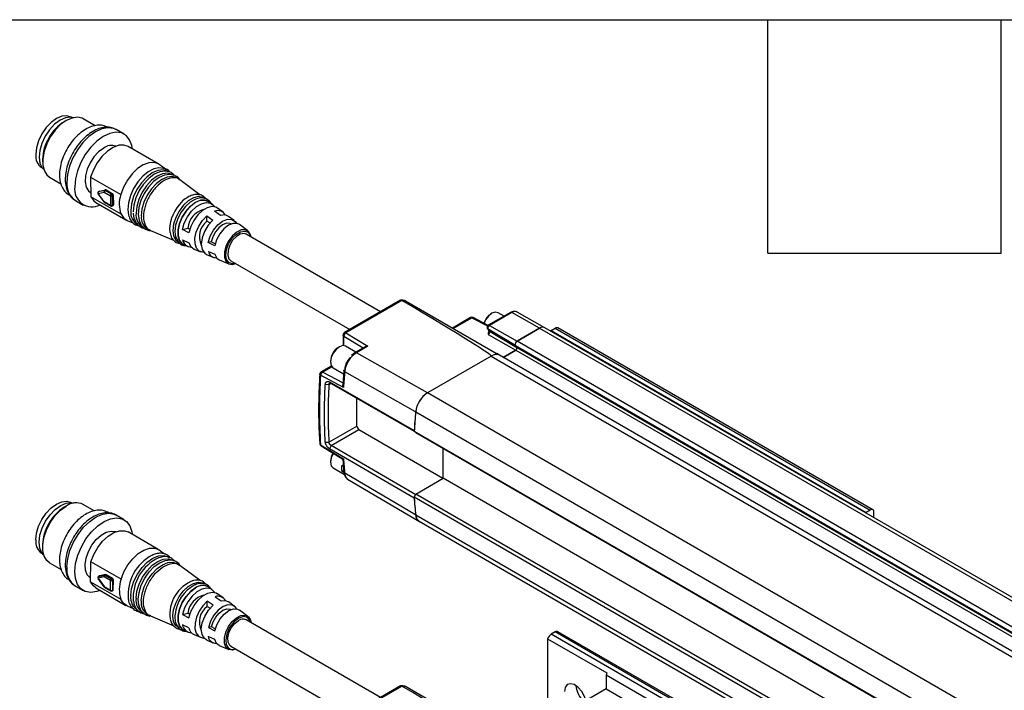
# Model space of a CAD drawing. Header units: millimetres. Extents: x 16 to 683, y 16 to 524.
# Tile 9 of 16: x 279 to 359, y 469 to 524. Entities that reach past the tile are written whole.
import ezdxf

# ---------------------------------------------------------------- set-up
doc = ezdxf.new("R2010")
doc.units = ezdxf.units.MM
doc.header["$LTSCALE"] = 2.5
doc.layers.add('TEXT', color=140, linetype='Continuous', lineweight=25)

msp = doc.modelspace()

# ---------------------------------------------------------------- linework, layer by layer
for p, q in [((282.428, 515.645), (282.265, 515.551)), ((282.85, 515.912), (282.816, 515.932)), ((284.778, 515.219), (283.804, 515.782)), ((287.15, 514.532), (286.507, 514.903)), ((289.936, 512.11), (287.473, 513.532)), ((280.484, 512.466), (280.484, 512.277)), ((280.43, 511.799), (280.464, 511.779)), ((290.611, 511.613), (290.023, 512.053)), ((281.054, 511.018), (281.984, 510.481)), ((284.415, 511.018), (286.878, 509.596)), ((284.415, 511.018), (284.436, 509.424)), ((291.692, 510.804), (291.543, 510.915)), ((293.336, 509.574), (291.692, 510.804)), ((284.4, 509.769), (284.431, 509.751)), ((285.023, 509.687), (285.516, 509.786)), ((285.126, 509.88), (285.046, 509.832)), ((285.046, 509.832), (285.058, 509.837)), ((285.55, 509.936), (285.058, 509.837)), ((285.058, 509.837), (285.138, 509.885)), ((285.126, 509.88), (285.138, 509.885)), ((285.138, 509.885), (285.63, 509.984)), ((285.516, 509.786), (286.026, 509.491)), ((285.63, 509.984), (285.55, 509.936)), ((285.595, 509.926), (285.675, 509.974)), ((286.105, 509.631), (285.595, 509.926)), ((285.675, 509.974), (286.186, 509.679)), ((283.166, 509.116), (283.809, 508.745)), ((286.899, 508.002), (284.436, 509.424)), ((284.837, 508.966), (287.3, 507.544)), ((285.013, 509.667), (285.515, 508.993)), ((285.526, 509.014), (285.023, 509.687)), ((286.036, 508.719), (285.526, 509.014)), ((285.549, 508.963), (286.06, 508.668)), ((286.026, 509.491), (286.036, 508.719)), ((286.186, 509.679), (286.105, 509.631)), ((286.187, 509.493), (286.267, 509.541)), ((286.197, 508.72), (286.187, 509.493)), ((286.267, 509.541), (286.277, 508.768)), ((294.34, 508.821), (294.073, 509.022)), ((286.175, 508.669), (286.255, 508.717)), ((286.277, 508.768), (286.197, 508.72)), ((295.023, 507.903), (294.54, 508.237)), ((295.231, 508.155), (294.784, 508.489)), ((287.393, 507.497), (287.872, 507.292)), ((293.897, 507.855), (294.38, 507.521)), ((293.903, 507.433), (293.897, 507.855)), ((294.153, 507.289), (293.903, 507.433)), ((296.127, 507.484), (295.678, 507.82)), ((289.139, 506.75), (289.309, 506.677)), ((289.309, 506.677), (291.184, 505.873)), ((290.865, 506.768), (290.878, 506.568)), ((291.909, 506.746), (292.342, 506.87)), ((292.433, 506.482), (291.909, 506.746)), ((292.342, 506.87), (292.507, 506.774)), ((295.89, 507.203), (295.887, 507.205)), ((297.262, 506.635), (296.571, 507.152)), ((291.92, 505.909), (292.444, 505.673)), ((294.27, 505.756), (294.02, 505.685)), ((294.58, 505.577), (294.27, 505.756)), ((308.087, 500.031), (297.113, 506.366)), ((292.043, 505.506), (292.351, 505.374)), ((292.86, 505.156), (293.373, 504.936)), ((294.544, 505.421), (294.02, 505.685)), ((294.029, 504.959), (294.553, 504.723)), ((293.886, 504.717), (294.402, 504.496)), ((294.912, 504.277), (295.705, 503.938)), ((295.863, 504.201), (305.587, 498.588)), ((309.713, 500.97), (305.144, 498.332)), ((309.826, 500.958), (305.256, 498.322)), ((310.116, 500.919), (317.614, 496.59)), ((315.439, 499.561), (313.954, 498.703)), ((314.019, 498.666), (315.551, 499.55)), ((315.551, 499.55), (316.832, 498.873)), ((316.878, 498.92), (315.659, 499.565)), ((315.659, 499.565), (315.661, 499.563)), ((318.696, 499.976), (316.88, 498.927)), ((318.809, 499.965), (316.993, 498.917)), ((317.179, 499.908), (317.106, 499.866)), ((318.179, 499.677), (317.69, 499.959)), ((321.06, 498.688), (318.809, 499.965)), ((321.512, 498.735), (319.247, 500.01)), ((316.811, 498.665), (316.931, 498.484)), ((319.103, 497.283), (316.869, 498.604)), ((316.869, 498.604), (316.979, 498.44)), ((316.993, 498.917), (319.244, 497.64)), ((321.06, 498.688), (319.244, 497.64)), ((319.244, 497.64), (321.06, 498.688)), ((321.06, 498.688), (668.185, 298.297)), ((668.64, 298.342), (321.514, 498.733)), ((322.024, 498.503), (322.346, 498.688)), ((322.024, 498.503), (347.737, 483.659)), ((322.346, 498.688), (348.059, 483.844)), ((348.286, 483.867), (322.573, 498.711)), ((305.031, 498.135), (305.031, 497.285)), ((305.092, 498.046), (306.676, 497.083)), ((305.092, 497.268), (305.092, 498.046)), ((305.256, 498.322), (307.056, 497.227)), ((316.877, 498.182), (319.128, 496.905)), ((316.979, 498.44), (319.213, 497.119)), ((304.724, 497.171), (304.652, 497.13)), ((305.032, 497.27), (305.031, 497.285)), ((306.076, 496.737), (305.236, 497.222)), ((306.835, 497.175), (306.007, 496.697)), ((307.056, 497.227), (306.119, 496.686)), ((319.128, 496.905), (318.101, 496.312)), ((318.101, 496.312), (319.128, 496.905)), ((319.213, 497.119), (319.103, 497.283)), ((319.103, 497.283), (666.229, 296.892)), ((319.213, 497.119), (319.103, 497.283)), ((319.128, 496.905), (666.253, 296.514)), ((319.213, 497.119), (666.338, 296.728)), ((666.369, 297.249), (319.244, 497.64)), ((306.007, 496.697), (305.717, 496.467)), ((311.912, 493.407), (306.119, 496.686)), ((317.123, 496.415), (311.912, 493.407)), ((317.123, 496.415), (664.248, 296.024)), ((317.805, 496.483), (317.576, 496.615)), ((664.93, 296.092), (317.805, 496.483)), ((304.056, 495.597), (303.238, 495.124)), ((303.346, 495.116), (304.101, 495.552)), ((304.001, 496.002), (304.001, 495.919)), ((304.07, 495.603), (304.056, 495.597)), ((304.213, 495.451), (305.074, 494.954)), ((305.06, 493.851), (303.191, 494.849)), ((305.06, 494.201), (303.346, 495.116)), ((305.096, 495.236), (305.005, 494.082)), ((310.954, 491.867), (305.162, 495.143)), ((303.868, 494.079), (303.579, 494.107)), ((304.051, 494.185), (303.868, 494.079)), ((303.922, 494.308), (310.835, 490.347)), ((304.051, 494.185), (303.922, 494.308)), ((304.051, 494.185), (310.835, 490.298)), ((306.163, 490.709), (306.163, 492.975)), ((659.04, 293.018), (311.915, 493.409)), ((310.957, 491.869), (658.082, 291.478)), ((303.868, 489.384), (306.163, 490.709)), ((304.051, 489.119), (306.323, 490.431)), ((306.323, 490.431), (313.186, 486.441)), ((310.835, 490.347), (310.838, 490.344)), ((310.835, 490.291), (657.96, 289.9)), ((310.963, 490.169), (310.835, 490.291)), ((310.963, 490.169), (658.088, 289.778)), ((303.191, 489.168), (305.06, 488.02)), ((303.232, 489.081), (303.235, 489.08)), ((303.235, 489.08), (305.003, 487.993)), ((303.579, 489.394), (303.868, 489.384)), ((304.051, 489.119), (303.922, 488.849)), ((310.963, 485.103), (304.051, 489.119)), ((313.201, 486.45), (313.201, 488.877)), ((310.835, 484.832), (303.922, 488.849)), ((304.001, 487.837), (304.001, 487.753)), ((304.213, 487.285), (305.132, 486.755)), ((304.928, 487.514), (305.052, 487.442)), ((305.004, 487.995), (305.096, 486.935)), ((304.928, 487.003), (305.082, 487.093)), ((305.103, 486.902), (304.928, 487.003)), ((310.954, 483.449), (305.162, 486.846)), ((310.963, 485.158), (313.201, 486.45)), ((660.327, 286.059), (313.201, 486.45)), ((305.395, 486.368), (311.265, 482.927)), ((310.835, 484.888), (310.963, 485.158)), ((657.96, 284.497), (310.835, 484.888)), ((310.838, 484.838), (310.835, 484.832)), ((658.088, 284.767), (310.963, 485.158)), ((282.428, 484.171), (282.265, 484.077)), ((282.85, 484.438), (282.816, 484.458)), ((284.708, 483.786), (283.804, 484.308)), ((287.15, 483.058), (286.507, 483.429)), ((310.957, 483.451), (658.082, 283.06)), ((348.059, 483.844), (347.737, 483.659)), ((348.38, 483.224), (348.38, 483.659)), ((311.233, 482.949), (658.358, 282.558)), ((289.936, 480.636), (287.473, 482.058)), ((280.484, 480.992), (280.484, 480.803)), ((280.43, 480.325), (280.464, 480.305)), ((290.454, 480.256), (290.023, 480.579)), ((281.054, 479.544), (281.998, 478.999)), ((284.415, 477.998), (284.436, 479.616)), ((286.899, 478.194), (284.436, 479.616)), ((291.692, 479.33), (291.543, 479.441)), ((293.352, 478.089), (291.692, 479.33)), ((285.129, 478.468), (285.048, 478.423)), ((285.06, 478.427), (285.048, 478.423)), ((285.06, 478.427), (285.562, 478.532)), ((285.14, 478.472), (285.06, 478.427)), ((285.14, 478.472), (285.129, 478.468)), ((285.642, 478.577), (285.14, 478.472)), ((285.562, 478.532), (285.642, 478.577)), ((285.688, 478.567), (285.607, 478.522)), ((285.607, 478.522), (286.118, 478.228)), ((286.198, 478.272), (285.688, 478.567)), ((283.166, 477.642), (283.809, 477.271)), ((284.4, 478.295), (284.418, 478.284)), ((284.415, 477.998), (286.878, 476.576)), ((285.012, 478.257), (285.504, 477.578)), ((285.526, 478.384), (285.023, 478.279)), ((285.023, 478.279), (285.516, 477.599)), ((285.516, 477.599), (286.026, 477.305)), ((286.036, 478.089), (285.526, 478.384)), ((286.026, 477.305), (286.036, 478.089)), ((286.118, 478.228), (286.198, 478.272)), ((286.197, 478.088), (286.187, 477.303)), ((286.277, 478.133), (286.197, 478.088)), ((286.267, 477.348), (286.277, 478.133)), ((284.837, 477.492), (287.3, 476.07)), ((285.539, 477.546), (286.05, 477.251)), ((286.162, 477.25), (286.242, 477.295)), ((286.187, 477.303), (286.267, 477.348)), ((294.34, 477.347), (294.073, 477.548)), ((295.231, 476.681), (294.784, 477.015)), ((287.393, 476.023), (287.892, 475.81)), ((293.93, 475.986), (293.936, 476.414)), ((293.93, 475.986), (294.178, 475.843)), ((294.417, 476.08), (293.936, 476.414)), ((294.579, 476.774), (295.06, 476.439)), ((296.127, 476.01), (295.678, 476.346)), ((289.139, 475.276), (289.309, 475.203)), ((289.309, 475.203), (291.205, 474.39)), ((291.92, 475.325), (292.349, 475.432)), ((291.92, 475.325), (292.444, 475.06)), ((292.519, 475.335), (292.349, 475.432)), ((295.89, 475.73), (295.887, 475.731)), ((297.262, 475.161), (296.571, 475.678)), ((292.433, 474.239), (291.909, 474.476)), ((308.087, 468.557), (297.113, 474.892)), ((292.043, 474.032), (292.351, 473.9)), ((292.86, 473.682), (293.373, 473.462)), ((294.278, 474.319), (294.029, 474.257)), ((294.029, 474.257), (294.553, 473.992)), ((294.59, 474.139), (294.278, 474.319)), ((322.346, 473.895), (322.024, 473.71)), ((347.737, 458.866), (322.024, 473.71)), ((348.059, 459.051), (322.346, 473.895)), ((348.286, 459.074), (322.573, 473.918)), ((293.886, 473.243), (294.402, 473.022)), ((294.544, 473.284), (294.02, 473.521)), ((294.912, 472.804), (295.705, 472.464)), ((321.735, 473.333), (326.556, 470.55)), ((321.735, 473.333), (321.735, 467.132)), ((295.863, 472.727), (305.587, 467.114)), ((342.595, 461.092), (326.524, 470.37)), ((326.524, 470.37), (326.524, 469.256)), ((309.714, 469.496), (305.144, 466.858)), ((305.256, 466.848), (309.826, 469.484)), ((317.608, 465.119), (310.116, 469.445)), ((326.524, 469.256), (324.024, 467.813)), ((326.524, 469.256), (342.595, 459.979))]:
    msp.add_line(p, q)
at = {"flags": 128}
for points in [[(282.816, 515.932), (282.466, 516.04), (282.059, 516), (281.623, 515.814), (281.186, 515.495), (280.779, 515.066), (280.43, 514.554), (280.161, 513.996), (279.993, 513.429), (279.935, 512.891)], [(283.007, 515.878), (282.789, 515.918), (282.368, 515.868), (281.918, 515.669), (281.47, 515.334), (281.054, 514.886), (280.699, 514.356), (280.428, 513.78), (280.261, 513.198), (280.209, 512.648), (280.275, 512.168), (280.454, 511.792), (280.572, 511.661)], [(283.804, 515.782), (283.718, 515.825), (283.332, 515.91), (282.894, 515.849), (282.429, 515.646), (281.963, 515.312), (281.525, 514.867), (281.139, 514.336), (280.828, 513.752), (280.61, 513.146), (280.498, 512.556), (280.498, 512.015), (280.61, 511.554), (280.828, 511.2), (281.054, 511.018)], [(286.507, 514.903), (286.282, 515.002), (285.83, 515.058), (285.328, 514.962), (284.801, 514.717), (284.277, 514.337), (283.78, 513.839), (283.336, 513.251), (282.968, 512.599), (282.693, 511.919), (282.526, 511.243), (282.475, 510.605)], [(287.824, 513.33), (287.775, 513.611), (287.592, 514.079), (287.304, 514.425), (286.925, 514.631), (286.473, 514.687), (285.971, 514.591), (285.444, 514.346), (284.919, 513.965), (284.423, 513.468), (283.979, 512.879), (283.611, 512.228), (283.336, 511.548), (283.169, 510.872), (283.118, 510.234)], [(285.48, 513.402), (285.068, 513.099), (284.686, 512.687), (284.364, 512.198), (284.124, 511.667), (283.985, 511.134), (283.956, 510.639), (284.041, 510.218), (284.232, 509.902), (284.4, 509.769)], [(287.473, 513.532), (287.133, 513.646), (286.708, 513.624), (286.249, 513.453), (285.784, 513.145), (285.342, 512.717), (284.951, 512.198), (284.635, 511.619), (284.415, 511.018)], [(290.023, 512.053), (289.959, 512.096), (289.596, 512.224), (289.171, 512.202), (288.712, 512.032), (288.247, 511.723), (287.805, 511.296), (287.414, 510.776), (287.098, 510.198), (286.878, 509.596)], [(290.438, 511.713), (290.379, 511.736), (289.994, 511.786), (289.563, 511.691), (289.111, 511.455), (288.669, 511.094), (288.263, 510.631), (287.919, 510.094), (287.659, 509.517), (287.499, 508.937), (287.449, 508.389)], [(290.819, 511.457), (290.717, 511.523), (290.344, 511.628), (289.912, 511.576), (289.45, 511.372), (288.99, 511.028), (288.563, 510.569), (288.199, 510.025), (287.922, 509.435), (287.75, 508.837), (287.696, 508.273)], [(290.793, 511.445), (290.5, 511.513), (290.072, 511.461), (289.614, 511.259), (289.158, 510.918), (288.735, 510.463), (288.374, 509.925), (288.099, 509.339), (287.929, 508.747), (287.876, 508.187)], [(291.181, 511.186), (291.081, 511.25), (290.716, 511.353), (290.293, 511.303), (289.841, 511.102), (289.391, 510.766), (288.974, 510.317), (288.617, 509.785), (288.346, 509.207), (288.178, 508.622), (288.125, 508.07)], [(291.147, 511.177), (290.87, 511.239), (290.451, 511.189), (290.003, 510.991), (289.557, 510.658), (289.144, 510.212), (288.79, 509.685), (288.521, 509.112), (288.355, 508.533), (288.303, 507.985)], [(291.543, 510.915), (291.445, 510.978), (291.088, 511.078), (290.675, 511.029), (290.233, 510.833), (289.792, 510.504), (289.384, 510.065), (289.035, 509.545), (288.769, 508.979), (288.605, 508.407), (288.554, 507.867)], [(284.436, 509.424), (284.668, 509.091), (284.837, 508.966)], [(285.013, 509.667), (285.012, 509.667), (285.013, 509.671), (285.016, 509.678), (285.023, 509.687)], [(285.515, 508.993), (285.515, 508.994), (285.515, 508.998), (285.519, 509.005), (285.526, 509.014)], [(293.715, 509.291), (293.569, 509.375), (293.215, 509.433), (292.812, 509.337), (292.391, 509.094), (291.988, 508.725), (291.634, 508.258), (291.359, 507.732), (291.184, 507.19), (291.125, 506.675), (291.184, 506.229), (291.359, 505.888), (291.631, 505.681)], [(293.589, 509.305), (293.366, 509.323), (292.966, 509.228), (292.55, 508.988), (292.151, 508.622), (291.801, 508.16), (291.529, 507.639), (291.356, 507.103), (291.297, 506.593), (291.356, 506.151), (291.529, 505.814), (291.571, 505.767)], [(292.081, 505.49), (291.9, 505.588), (291.678, 505.858), (291.563, 506.245), (291.563, 506.718), (291.678, 507.239), (291.9, 507.765), (292.21, 508.253), (292.582, 508.665), (292.988, 508.967), (293.393, 509.133), (293.766, 509.152), (294.076, 509.021), (294.106, 508.997)], [(294.073, 509.022), (293.766, 509.151), (293.393, 509.132), (292.988, 508.966), (292.583, 508.664), (292.21, 508.253), (291.901, 507.765), (291.679, 507.239), (291.564, 506.719), (291.564, 506.246), (291.679, 505.859), (291.901, 505.589), (292.043, 505.506)], [(291.909, 506.746), (292.065, 507.272), (292.323, 507.787), (292.662, 508.248), (293.051, 508.615), (293.46, 508.858), (293.854, 508.957), (294.199, 508.903), (294.466, 508.7), (294.533, 508.604)], [(287.449, 508.389), (287.513, 507.909), (287.544, 507.808)], [(294.784, 508.489), (294.647, 508.568), (294.314, 508.62), (293.933, 508.525), (293.538, 508.29), (293.161, 507.935), (292.834, 507.489), (292.585, 506.991), (292.433, 506.482)], [(286.899, 508.002), (287.131, 507.67), (287.393, 507.497)], [(288.303, 507.985), (288.368, 507.508), (288.434, 507.329)], [(293.662, 504.882), (293.577, 504.886), (293.275, 504.989), (293.056, 505.23), (292.938, 505.587), (292.933, 506.029), (293.039, 506.519), (293.249, 507.015), (293.543, 507.473), (293.897, 507.855)], [(294.38, 507.521), (294.003, 507.101), (293.703, 506.596), (293.512, 506.059), (293.45, 505.549), (293.525, 505.12), (293.727, 504.817), (293.886, 504.717)], [(294.02, 505.685), (294.179, 506.198), (294.446, 506.693), (294.795, 507.117), (295.187, 507.425), (295.581, 507.585), (295.935, 507.578), (296.212, 507.407), (296.315, 507.258)], [(295.678, 507.82), (295.405, 507.935), (295.023, 507.903)], [(295.887, 507.205), (295.781, 507.25), (295.501, 507.255), (295.191, 507.129), (294.882, 506.886), (294.607, 506.552), (294.396, 506.161), (294.27, 505.756)], [(296.571, 507.152), (296.386, 507.243), (296.046, 507.249), (295.667, 507.095), (295.29, 506.799), (294.955, 506.391), (294.697, 505.915), (294.544, 505.421)], [(297.522, 506.13), (297.478, 506.323), (297.308, 506.596), (297.044, 506.731), (296.713, 506.712), (296.351, 506.543), (295.998, 506.24), (295.691, 505.838), (295.465, 505.379), (295.344, 504.913), (295.34, 504.492), (295.454, 504.159), (295.674, 503.953), (295.976, 503.894), (296.272, 503.965)], [(295.449, 504.666), (295.506, 505.11), (295.682, 505.576), (295.955, 506.006), (296.292, 506.35), (296.653, 506.564), (296.994, 506.624), (297.274, 506.523), (297.459, 506.272), (297.5, 506.143)], [(297.113, 506.366), (296.942, 506.422), (296.637, 506.376), (296.313, 506.183), (296.011, 505.868), (295.775, 505.475), (295.634, 505.055), (295.609, 504.667), (295.703, 504.362), (295.863, 504.201)], [(292.444, 505.673), (292.606, 505.35), (292.86, 505.156)], [(294.553, 504.723), (294.717, 504.417), (294.912, 504.277)], [(296.25, 503.978), (295.982, 503.943), (295.702, 504.044), (295.517, 504.295), (295.449, 504.666)], [(317.69, 499.959), (317.456, 500.004), (317.179, 499.908), (316.902, 499.685), (316.668, 499.368), (316.541, 499.098)], [(322.024, 498.503), (321.979, 498.473), (321.973, 498.469)], [(316.979, 498.44), (316.95, 498.461), (316.931, 498.484)], [(304.743, 497.182), (304.465, 496.966), (304.226, 496.654), (304.063, 496.294), (304.001, 495.941), (304.049, 495.647), (304.2, 495.459), (304.213, 495.451)], [(305.236, 497.222), (305.018, 497.269), (304.743, 497.182)], [(304.219, 488.476), (304.213, 488.466), (304.056, 488.105), (304.001, 487.753), (304.056, 487.466), (304.213, 487.285), (304.213, 487.285)], [(279.935, 481.417), (279.993, 481.955), (280.161, 482.522), (280.43, 483.08), (280.779, 483.592), (281.186, 484.021), (281.623, 484.34), (282.059, 484.526), (282.466, 484.566), (282.816, 484.458)], [(280.572, 480.187), (280.428, 480.355), (280.261, 480.745), (280.209, 481.234), (280.275, 481.79), (280.454, 482.374), (280.735, 482.946), (281.099, 483.469), (281.52, 483.905), (281.97, 484.225), (282.418, 484.408), (282.834, 484.44), (283.007, 484.404)], [(281.054, 479.544), (280.828, 479.726), (280.61, 480.08), (280.498, 480.541), (280.498, 481.082), (280.61, 481.673), (280.828, 482.278), (281.139, 482.862), (281.525, 483.393), (281.963, 483.838), (282.429, 484.172)], [(282.475, 479.213), (282.542, 479.858), (282.724, 480.537), (283.012, 481.215), (283.392, 481.86), (283.844, 482.438), (284.346, 482.921), (284.872, 483.284), (285.397, 483.509), (285.894, 483.586), (286.337, 483.509), (286.507, 483.429)], [(347.686, 483.625), (347.692, 483.629), (347.737, 483.659)], [(283.118, 478.842), (283.185, 479.487), (283.367, 480.166), (283.655, 480.844), (284.035, 481.489), (284.487, 482.067), (284.989, 482.55), (285.515, 482.913), (286.04, 483.138), (286.537, 483.215), (286.98, 483.138), (287.349, 482.912), (287.623, 482.549), (287.79, 482.066), (287.824, 481.856)], [(284.4, 478.295), (284.364, 478.317), (284.124, 478.571), (283.985, 478.943), (283.956, 479.406), (284.041, 479.925), (284.232, 480.461), (284.516, 480.976), (284.871, 481.431), (285.272, 481.791), (285.688, 482.031), (286.088, 482.133), (286.443, 482.089), (286.469, 482.079)], [(284.436, 479.616), (284.668, 480.217), (284.994, 480.79), (285.393, 481.3), (285.839, 481.715), (286.305, 482.008), (286.762, 482.161), (287.18, 482.165), (287.473, 482.058)], [(286.899, 478.194), (287.131, 478.795), (287.457, 479.368), (287.856, 479.878), (288.302, 480.293), (288.768, 480.586), (289.224, 480.739), (289.643, 480.743), (289.997, 480.597), (290.023, 480.579)], [(287.696, 476.86), (287.764, 477.43), (287.948, 478.03), (288.237, 478.617), (288.61, 479.153), (289.042, 479.6), (289.504, 479.929), (289.963, 480.116), (290.39, 480.15), (290.755, 480.027), (290.819, 479.983)], [(288.125, 476.656), (288.191, 477.214), (288.372, 477.8), (288.654, 478.375), (289.019, 478.899), (289.442, 479.337), (289.894, 479.659), (290.344, 479.842), (290.761, 479.875), (291.118, 479.755), (291.181, 479.712)], [(288.303, 476.572), (288.368, 477.124), (288.547, 477.705), (288.827, 478.275), (289.189, 478.794), (289.608, 479.228), (290.055, 479.547), (290.501, 479.729), (290.725, 479.765)], [(288.554, 476.452), (288.619, 476.998), (288.795, 477.571), (289.071, 478.133), (289.428, 478.646), (289.842, 479.074), (290.284, 479.389), (290.724, 479.568), (291.133, 479.6), (291.481, 479.483), (291.543, 479.441)], [(285.188, 477.289), (284.919, 477.191), (284.423, 477.115), (283.979, 477.192), (283.611, 477.417), (283.336, 477.781), (283.169, 478.264), (283.118, 478.842)], [(284.837, 477.492), (284.635, 477.651), (284.415, 477.998)], [(285.504, 477.578), (285.503, 477.578), (285.504, 477.583), (285.508, 477.59), (285.516, 477.599)], [(291.631, 474.207), (291.359, 474.414), (291.184, 474.755), (291.125, 475.201), (291.184, 475.716), (291.359, 476.258), (291.634, 476.784), (291.988, 477.251), (292.391, 477.62), (292.812, 477.863), (293.215, 477.959), (293.569, 477.901), (293.715, 477.817)], [(292.988, 477.493), (292.582, 477.191), (292.21, 476.779), (291.9, 476.291), (291.678, 475.765), (291.563, 475.244), (291.563, 474.771), (291.678, 474.384), (291.9, 474.114), (292.081, 474.016)], [(292.043, 474.032), (291.901, 474.115), (291.679, 474.385), (291.564, 474.772), (291.564, 475.245), (291.679, 475.765), (291.901, 476.291), (292.21, 476.779), (292.583, 477.19), (292.988, 477.492)], [(294.533, 477.13), (294.488, 477.197), (294.23, 477.414), (293.892, 477.484), (293.502, 477.402), (293.093, 477.173), (292.7, 476.817), (292.355, 476.364), (292.088, 475.853), (291.92, 475.325)], [(292.444, 475.06), (292.606, 475.57), (292.865, 476.065), (293.198, 476.502), (293.579, 476.846), (293.974, 477.067), (294.351, 477.148), (294.678, 477.08), (294.784, 477.015)], [(287.393, 476.023), (287.098, 476.229), (286.878, 476.576)], [(288.36, 476.064), (288.355, 476.085), (288.303, 476.572)], [(293.936, 476.414), (293.577, 476.042), (293.275, 475.59), (293.056, 475.096), (292.938, 474.604), (292.933, 474.155), (293.039, 473.788), (293.249, 473.534), (293.543, 473.416), (293.662, 473.408)], [(293.886, 473.243), (293.703, 473.365), (293.512, 473.68), (293.45, 474.119), (293.525, 474.634), (293.727, 475.17), (294.035, 475.67), (294.417, 476.08)], [(296.315, 475.784), (296.232, 475.91), (295.964, 476.096), (295.616, 476.117), (295.224, 475.973), (294.83, 475.677), (294.476, 475.262), (294.199, 474.771), (294.029, 474.257)], [(295.06, 476.439), (295.437, 476.455), (295.678, 476.346)], [(294.278, 474.319), (294.412, 474.725), (294.63, 475.112), (294.909, 475.439), (295.22, 475.672), (295.529, 475.786), (295.804, 475.769), (295.887, 475.731)], [(294.553, 473.992), (294.717, 474.486), (294.983, 474.958), (295.323, 475.358), (295.702, 475.642), (296.079, 475.781), (296.414, 475.76), (296.571, 475.678)], [(296.272, 472.491), (295.998, 472.421), (295.691, 472.47), (295.465, 472.668), (295.344, 472.993), (295.34, 473.41), (295.454, 473.874), (295.674, 474.335), (295.976, 474.742), (296.327, 475.052), (296.689, 475.232), (297.023, 475.26), (297.293, 475.135), (297.47, 474.87), (297.522, 474.656)], [(297.477, 474.682), (297.454, 474.81), (297.234, 475.076), (296.9, 475.15), (296.504, 475.019), (296.105, 474.704), (295.764, 474.253), (295.534, 473.735), (295.449, 473.228), (295.449, 473.228)], [(295.863, 472.727), (295.775, 472.795), (295.634, 473.052), (295.609, 473.412), (295.703, 473.825), (295.902, 474.236), (296.181, 474.59), (296.501, 474.838)], [(294.912, 472.804), (294.697, 472.966), (294.544, 473.284)], [(324.842, 468.285), (324.736, 468.636), (324.517, 469.039), (324.227, 469.374), (323.903, 469.596), (323.591, 469.673), (323.332, 469.597), (323.161, 469.377), (323.101, 469.042)]]:
    msp.add_lwpolyline(points, dxfattribs=at)
for centre, radius, start, end in [((284.303, 512.318), 3.822, 122.22433, 177.78104), ((286.125, 512.49), 1.116, 72.0315, 125.2975), ((281.066, 512.745), 1.14, 172.62455, 236.06327), ((284.085, 510.448), 1.618, 174.4431, 235.40401), ((284.526, 510.024), 1.424, 171.53615, 297.67321), ((285.104, 509.735), 0.114, 120.73823, 180), ((285.129, 509.742), 0.119, 126.75062, 207.53093), ((285.621, 509.841), 0.119, 126.75062, 207.53093), ((285.69, 509.78), 0.175, 123.09892, 177.89638), ((285.559, 509.871), 0.0659, 56.81196, 97.6699), ((285.639, 509.919), 0.0659, 56.81196, 97.6699), ((285.104, 509.735), 0.114, 180, 216.71919), ((285.606, 509.061), 0.114, 216.71919, 240.00269), ((285.582, 509.009), 0.0563, 175.19937, 234.64774), ((286.201, 509.485), 0.175, 123.09892, 177.89638), ((286.105, 509.645), 0.172, 242.71958, 298.27192), ((286.01, 509.482), 0.177, 3.49542, 57.50348), ((286.091, 509.53), 0.177, 3.49542, 57.50348), ((289.14, 508.828), 2.389, 161.26676, 200.23728), ((294.155, 506.641), 3.293, 134.62661, 177.79155), ((286.115, 508.872), 0.172, 242.71958, 298.27192), ((286.093, 508.714), 0.0563, 175.19937, 234.64774), ((286.117, 508.766), 0.114, 240.00269, 300.73823), ((286.142, 508.714), 0.0559, 306.51996, 6.5321), ((286.222, 508.761), 0.0559, 306.51996, 6.5321), ((288.844, 508.13), 1.156, 172.92259, 242.35672), ((294.092, 506.672), 1.761, 103.96378, 173.5534), ((294.809, 507.587), 0.704, 29.35146, 112.4444), ((289.248, 507.93), 1.132, 172.92259, 242.35672), ((289.653, 507.73), 1.107, 172.92259, 242.35672), ((294.887, 506.179), 1.594, 128.11393, 205.8744), ((292.645, 506.057), 0.74, 191.49724, 269.21474), ((294.657, 505.086), 0.641, 191.41293, 273.09383), ((309.902, 500.427), 0.536, 66.5421, 98.23503), ((315.552, 499.364), 0.227, 62.13942, 119.99731), ((315.486, 499.457), 0.113, 54.88667, 114.47433), ((315.617, 499.464), 0.109, 67.78908, 127.61016), ((317.886, 498.661), 1.435, 122.8999, 161.85246), ((318.743, 499.873), 0.113, 54.88667, 114.47433), ((319.067, 499.604), 0.445, 66.21109, 125.57229), ((321.327, 498.315), 0.459, 66.21109, 125.57229), ((321.326, 498.317), 0.457, 65.69288, 125.61758), ((322.479, 498.502), 0.229, 65.69288, 125.61758), ((305.258, 498.135), 0.227, 119.939, 180), ((305.405, 498.037), 0.314, 147.95872, 178.43414), ((305.417, 498.045), 0.32, 120.15438, 150.21974), ((316.771, 498.373), 0.218, 299.01799, 18.00011), ((305.372, 495.962), 1.371, 121.67343, 178.33195), ((319.39, 497.376), 0.301, 119.01814, 198.00012), ((319.39, 497.376), 0.301, 119.01799, 198.00011), ((319.041, 497.063), 0.181, 299.01799, 18.00011), ((319.041, 497.063), 0.181, 299.01799, 18.00011), ((317.521, 495.868), 0.677, 65.26199, 126.04847), ((317.521, 495.867), 0.678, 65.30813, 126.00233), ((345.925, 492.009), 42.828, 176.1973, 183.8027), ((303.351, 494.927), 0.227, 119.99139, 180), ((303.528, 494.829), 0.338, 149.15561, 176.66289), ((303.511, 494.852), 0.311, 122.02663, 151.10733), ((354.045, 490.63), 49.09, 174.72521, 176.23769), ((346.471, 491.732), 42.667, 176.84597, 183.15403), ((313.067, 491.625), 2.124, 122.8418, 173.39588), ((359.696, 487.304), 48.952, 174.64964, 176.50193), ((359.742, 487.298), 49.002, 174.65031, 176.43277), ((306.512, 490.725), 0.349, 182.61517, 237.26936), ((303.351, 489.275), 0.227, 180, 238.43265), ((303.292, 489.163), 0.101, 176.82514, 233.94901), ((305.388, 487.774), 1.388, 149.00055, 177.40513), ((305.846, 487.259), 0.953, 164.46972, 195.53018), ((341.882, 490.63), 36.915, 184.05554, 185.88458), ((347.795, 487.304), 37.039, 183.74083, 185.9716), ((347.747, 487.298), 36.994, 183.82256, 185.97243), ((284.303, 480.844), 3.822, 122.21856, 177.78144), ((283.229, 483.104), 1.334, 64.45706, 126.8534), ((311.577, 483.465), 0.62, 181.34683, 236.33492), ((348.184, 483.691), 0.199, 350.78596, 129.20329), ((281.066, 481.271), 1.14, 172.62455, 236.06327), ((291.189, 476.88), 3.723, 118.02079, 184.32131), ((284.128, 479.004), 1.667, 172.78212, 234.7559), ((291.478, 476.695), 3.589, 114.35605, 184.36098), ((285.104, 478.324), 0.114, 119.24517, 180), ((285.128, 478.332), 0.118, 125.76382, 206.78117), ((285.7, 478.374), 0.175, 122.10353, 176.90117), ((285.571, 478.467), 0.0656, 56.93782, 98.35091), ((285.652, 478.512), 0.0656, 56.93782, 98.35091), ((286.211, 478.08), 0.175, 122.10353, 176.90117), ((286.118, 478.246), 0.177, 242.50072, 296.5003), ((286.025, 478.082), 0.172, 1.72398, 57.28461), ((286.105, 478.127), 0.172, 1.72398, 57.28461), ((289.249, 477.354), 2.496, 160.34377, 198.17464), ((293.831, 475.33), 2.952, 109.91866, 187.28142), ((294.378, 475.011), 3.087, 117.92971, 174.11083), ((293.567, 476.774), 0.923, 54.26183, 128.83658), ((293.572, 476.708), 0.977, 59.19173, 126.72962), ((285.596, 477.644), 0.114, 215.92469, 240.16709), ((286.108, 477.462), 0.177, 242.50072, 296.5003), ((286.083, 477.298), 0.0568, 172.87167, 234.66636), ((286.107, 477.35), 0.114, 240.00269, 299.24517), ((286.13, 477.298), 0.0573, 304.19505, 5.39272), ((286.21, 477.343), 0.0573, 304.19505, 5.39272), ((288.871, 476.678), 1.189, 171.18057, 241.70255), ((294.08, 475.212), 1.745, 103.70153, 172.7411), ((294.814, 476.12), 0.696, 29.06462, 109.80792), ((289.275, 476.478), 1.163, 171.18057, 241.70255), ((289.678, 476.277), 1.138, 171.18057, 241.70255), ((294.909, 474.703), 1.614, 127.35316, 205.47556), ((292.65, 474.593), 0.751, 188.96556, 268.82568), ((296.851, 474.375), 0.58, 63.11162, 127.03944), ((293.17, 474.362), 0.747, 189.49439, 245.48281), ((322.406, 473.117), 0.705, 122.76829, 162.14054), ((322.479, 473.709), 0.229, 65.69288, 125.61758), ((294.66, 473.62), 0.648, 188.77283, 272.79196), ((327.095, 470.361), 0.571, 160.66478, 179.12399), ((309.902, 468.953), 0.536, 66.54211, 98.23503), ((326.009, 469.694), 1.982, 184.96952, 228.74245)]:
    msp.add_arc(centre, radius, start, end)
for centre in [(206.607, 559.101), (206.607, 527.627)]:
    msp.add_ellipse(centre, major_axis=(110.519, -62.683), ratio=0.007557, start_param=6.278744, end_param=6.652992)
for points, knots in [([(285.796, 515.086), (285.703, 515.135), (285.479, 515.251), (285.065, 515.283), (284.593, 515.209), (284.103, 515.006), (283.613, 514.682), (283.146, 514.247), (282.727, 513.727), (282.374, 513.145), (282.102, 512.527), (281.928, 511.91), (281.874, 511.472), (281.868, 511.141), (281.886, 510.806), (281.984, 510.371), (282.209, 509.957), (282.447, 509.685), (282.63, 509.6), (282.684, 509.574)], [0, 0, 0, 0, 0.0447649, 0.1073467, 0.1712758, 0.2384135, 0.3080941, 0.3785219, 0.4487542, 0.5188232, 0.5889764, 0.6594413, 0.7266934, 0.7405921, 0.7787749, 0.8508372, 0.9137701, 0.9742307, 1, 1, 1, 1]), ([(286.467, 514.909), (286.432, 514.933), (286.273, 515.042), (285.923, 515.106), (285.452, 515.096), (284.957, 514.952), (284.453, 514.685), (283.958, 514.299), (283.497, 513.814), (283.093, 513.253), (282.76, 512.64), (282.515, 512.001), (282.367, 511.387), (282.35, 511.008), (282.341, 510.832)], [0, 0, 0, 0, 0.023331, 0.10626, 0.189248, 0.275587, 0.365828, 0.458114, 0.55049, 0.642573, 0.734553, 0.826738, 0.919415, 1, 1, 1, 1]), ([(290.912, 511.418), (290.862, 511.481), (290.771, 511.598), (290.635, 511.65), (290.573, 511.674)], [0, 0, 0, 0, 0.539144, 1, 1, 1, 1]), ([(291.252, 511.17), (291.19, 511.246), (291.101, 511.354), (290.972, 511.396), (290.933, 511.409)], [0, 0, 0, 0, 0.699617, 1, 1, 1, 1]), ([(282.341, 510.832), (282.345, 510.726), (282.354, 510.42), (282.456, 509.976), (282.678, 509.548), (282.922, 509.26), (283.114, 509.163), (283.177, 509.132)], [0, 0, 0, 0, 0.144488, 0.417314, 0.657306, 0.887833, 1, 1, 1, 1]), ([(291.676, 510.783), (291.656, 510.809), (291.518, 510.981), (291.07, 511.002), (290.422, 510.793), (289.755, 510.252), (289.193, 509.495), (288.818, 508.63), (288.683, 507.782), (288.826, 507.116), (289.068, 506.739), (289.287, 506.705), (289.32, 506.701)], [0, 0, 0, 0, 0.020784, 0.140582, 0.26038, 0.380177, 0.499975, 0.619773, 0.739571, 0.859369, 0.979167, 1, 1, 1, 1]), ([(291.705, 510.796), (291.695, 510.815), (291.622, 510.96), (291.471, 511.088), (291.313, 511.137), (291.282, 511.147)], [0, 0, 0, 0, 0.111288, 0.825724, 1, 1, 1, 1]), ([(293.807, 509.256), (293.772, 509.305), (293.663, 509.455), (293.384, 509.589), (293.017, 509.63), (292.623, 509.542), (292.226, 509.323), (291.95, 509.122), (291.829, 508.979), (291.826, 508.975)], [0, 0, 0, 0, 0.086615, 0.266416, 0.440735, 0.617811, 0.803697, 0.994459, 1, 1, 1, 1]), ([(294.243, 508.894), (294.243, 508.895), (294.199, 509.008), (294.012, 509.158), (293.807, 509.3), (293.676, 509.306), (293.667, 509.306)], [0, 0, 0, 0, 0.001627, 0.469457, 0.966566, 1, 1, 1, 1]), ([(287.563, 507.802), (287.581, 507.737), (287.637, 507.54), (287.845, 507.29), (288.112, 507.089), (288.317, 507.058), (288.388, 507.047)], [0, 0, 0, 0, 0.1549045, 0.4758507, 0.8175576, 1, 1, 1, 1]), ([(287.888, 508.094), (287.896, 507.96), (287.907, 507.75), (287.99, 507.589), (288.019, 507.532)], [0, 0, 0, 0, 0.643193, 1, 1, 1, 1]), ([(288.019, 507.532), (288.05, 507.452), (288.127, 507.249), (288.371, 507.021), (288.617, 506.873), (288.78, 506.864), (288.81, 506.862)], [0, 0, 0, 0, 0.218855, 0.558414, 0.918368, 1, 1, 1, 1]), ([(288.455, 507.309), (288.499, 507.214), (288.601, 506.99), (288.891, 506.772), (289.154, 506.658), (289.308, 506.667), (289.33, 506.668)], [0, 0, 0, 0, 0.259582, 0.611112, 0.946277, 1, 1, 1, 1]), ([(290.88, 506.571), (290.908, 506.429), (290.962, 506.158), (291.18, 505.848), (291.43, 505.657), (291.621, 505.632), (291.687, 505.623)], [0, 0, 0, 0, 0.295237, 0.563503, 0.850305, 1, 1, 1, 1]), ([(291.621, 505.7), (291.644, 505.671), (291.743, 505.546), (291.95, 505.447), (292.135, 505.442), (292.197, 505.44)], [0, 0, 0, 0, 0.168002, 0.723233, 1, 1, 1, 1]), ([(309.826, 500.958), (309.816, 500.963), (309.795, 500.974), (309.751, 500.982), (309.722, 500.971), (309.703, 500.964)], [0, 0, 0, 0, 0.226318, 0.511006, 1, 1, 1, 1]), ([(310.105, 500.925), (310.044, 500.947), (309.927, 500.989), (309.799, 500.981), (309.737, 500.976)], [0, 0, 0, 0, 0.51561, 1, 1, 1, 1]), ([(319.245, 500.007), (319.241, 500.011), (319.185, 500.06), (319.031, 500.078), (318.849, 500.054), (318.741, 499.998), (318.696, 499.976)], [0, 0, 0, 0, 0.029679, 0.396596, 0.755034, 1, 1, 1, 1]), ([(316.903, 498.937), (316.902, 498.936), (316.883, 498.93), (316.851, 498.902), (316.814, 498.854), (316.794, 498.797), (316.79, 498.74), (316.799, 498.689), (316.814, 498.662), (316.821, 498.65)], [0, 0, 0, 0, 0.013612, 0.186961, 0.364948, 0.540858, 0.70821, 0.862141, 1, 1, 1, 1]), ([(316.869, 498.604), (316.857, 498.612), (316.837, 498.626), (316.824, 498.646), (316.819, 498.655)], [0, 0, 0, 0, 0.572672, 1, 1, 1, 1]), ([(316.993, 498.917), (316.968, 498.903), (316.944, 498.881), (316.901, 498.829), (316.883, 498.798), (316.859, 498.735), (316.852, 498.703), (316.851, 498.646), (316.857, 498.622), (316.869, 498.604)], [0, 0, 0, 0, 0.25, 0.25, 0.5, 0.5, 0.75, 0.75, 1, 1, 1, 1]), ([(316.904, 498.933), (316.913, 498.936), (316.937, 498.943), (316.971, 498.927), (316.993, 498.917)], [0, 0, 0, 0, 0.365468, 1, 1, 1, 1]), ([(305.092, 498.046), (305.074, 498.059), (305.039, 498.086), (305.034, 498.119), (305.031, 498.136)], [0, 0, 0, 0, 0.511114, 1, 1, 1, 1]), ([(305.145, 498.332), (305.161, 498.338), (305.193, 498.35), (305.235, 498.331), (305.256, 498.322)], [0, 0, 0, 0, 0.495988, 1, 1, 1, 1]), ([(316.894, 498.336), (316.887, 498.324), (316.858, 498.275), (316.871, 498.222), (316.877, 498.182), (316.877, 498.182)], [0, 0, 0, 0, 0.24299, 0.992522, 1, 1, 1, 1]), ([(316.927, 498.493), (316.927, 498.493), (316.925, 498.496), (316.929, 498.484), (316.928, 498.453), (316.917, 498.405), (316.904, 498.364), (316.891, 498.342), (316.889, 498.339)], [0, 0, 0, 0, 0.028594, 0.249405, 0.470286, 0.700755, 0.955302, 1, 1, 1, 1]), ([(307.056, 497.227), (307.011, 497.225), (306.932, 497.221), (306.865, 497.188), (306.836, 497.173)], [0, 0, 0, 0, 0.570465, 1, 1, 1, 1]), ([(305.617, 496.306), (305.603, 496.291), (305.574, 496.262), (305.533, 496.214), (305.493, 496.164), (305.454, 496.112), (305.418, 496.058), (305.383, 496.002), (305.35, 495.946), (305.319, 495.888), (305.282, 495.81), (305.241, 495.714), (305.203, 495.601), (305.177, 495.494), (305.161, 495.395), (305.158, 495.335), (305.156, 495.305)], [0, 0, 0, 0, 0.055603, 0.111254, 0.166933, 0.222618, 0.278287, 0.333919, 0.389492, 0.444985, 0.500377, 0.61011, 0.715067, 0.815104, 0.910122, 1, 1, 1, 1]), ([(306.119, 496.686), (306.1, 496.675), (306.062, 496.652), (306.005, 496.613), (305.949, 496.571), (305.893, 496.525), (305.839, 496.477), (305.786, 496.426), (305.735, 496.373), (305.686, 496.318), (305.64, 496.262), (305.595, 496.205), (305.553, 496.147), (305.514, 496.09), (305.458, 496.003), (305.389, 495.883), (305.316, 495.728), (305.256, 495.574), (305.211, 495.424), (305.178, 495.279), (305.168, 495.188), (305.162, 495.143)], [0, 0, 0, 0, 0.0407559, 0.0814754, 0.122058, 0.1624038, 0.2024147, 0.2419955, 0.281055, 0.3195072, 0.3572717, 0.3942747, 0.4304493, 0.4657359, 0.500082, 0.5871808, 0.673583, 0.7586246, 0.8417035, 0.9223019, 1, 1, 1, 1]), ([(306.119, 496.686), (306.098, 496.696), (306.056, 496.715), (306.023, 496.703), (306.007, 496.696)], [0, 0, 0, 0, 0.502776, 1, 1, 1, 1]), ([(305.098, 495.235), (305.1, 495.247), (305.105, 495.275), (305.138, 495.294), (305.156, 495.305)], [0, 0, 0, 0, 0.453327, 1, 1, 1, 1]), ([(303.124, 494.942), (303.103, 494.564), (303.041, 493.467), (303.017, 491.728), (303.062, 490.225), (303.114, 489.425), (303.125, 489.259)], [0, 0, 0, 0, 0.193465, 0.561065, 0.909371, 1, 1, 1, 1]), ([(303.238, 495.124), (303.253, 495.13), (303.284, 495.142), (303.325, 495.125), (303.346, 495.116)], [0, 0, 0, 0, 0.48758, 1, 1, 1, 1]), ([(305.162, 495.143), (305.145, 495.156), (305.109, 495.182), (305.091, 495.216), (305.097, 495.233), (305.098, 495.235)], [0, 0, 0, 0, 0.46067, 0.921339, 1, 1, 1, 1]), ([(303.579, 494.107), (303.58, 494.12), (303.582, 494.144), (303.589, 494.178), (303.598, 494.21), (303.615, 494.25), (303.643, 494.292), (303.688, 494.328), (303.74, 494.348), (303.799, 494.351), (303.86, 494.339), (303.901, 494.318), (303.922, 494.308)], [0, 0, 0, 0, 0.0622527, 0.123976, 0.1857586, 0.2481871, 0.3757974, 0.5026606, 0.6289345, 0.755809, 0.8779685, 1, 1, 1, 1]), ([(303.868, 494.079), (303.87, 494.089), (303.872, 494.106), (303.879, 494.129), (303.888, 494.147), (303.897, 494.162), (303.907, 494.173), (303.915, 494.182), (303.924, 494.188), (303.94, 494.198), (303.968, 494.207), (304.01, 494.205), (304.037, 494.192), (304.051, 494.185)], [0, 0, 0, 0, 0.091701, 0.175186, 0.250453, 0.317499, 0.376322, 0.42692, 0.46929, 0.503434, 0.678505, 0.843969, 1, 1, 1, 1]), ([(305.06, 493.851), (305.044, 493.89), (305.013, 493.96), (304.996, 494.043), (305.004, 494.078), (305.005, 494.082)], [0, 0, 0, 0, 0.510163, 0.945226, 1, 1, 1, 1]), ([(311.912, 493.407), (311.853, 493.373), (311.795, 493.333), (311.68, 493.243), (311.623, 493.192), (311.513, 493.08), (311.461, 493.02), (311.361, 492.893), (311.314, 492.824), (311.226, 492.684), (311.186, 492.612), (311.115, 492.464), (311.083, 492.387), (311.029, 492.237), (311.007, 492.162), (310.973, 492.013), (310.96, 491.939), (310.954, 491.867)], [0, 0, 0, 0, 0.125, 0.125, 0.25, 0.25, 0.375, 0.375, 0.5, 0.5, 0.625, 0.625, 0.75, 0.75, 0.875, 0.875, 1, 1, 1, 1]), ([(303.126, 489.26), (303.129, 489.243), (303.135, 489.208), (303.172, 489.182), (303.191, 489.168)], [0, 0, 0, 0, 0.472484, 1, 1, 1, 1]), ([(303.922, 488.849), (303.912, 488.855), (303.891, 488.868), (303.86, 488.89), (303.83, 488.916), (303.789, 488.955), (303.74, 489.009), (303.688, 489.084), (303.643, 489.163), (303.61, 489.243), (303.587, 489.322), (303.582, 489.37), (303.579, 489.394)], [0, 0, 0, 0, 0.061284, 0.122069, 0.18294, 0.244478, 0.371199, 0.497628, 0.624367, 0.752102, 0.876089, 1, 1, 1, 1]), ([(304.051, 489.119), (304.043, 489.124), (304.027, 489.134), (304.002, 489.154), (303.977, 489.177), (303.953, 489.204), (303.93, 489.235), (303.906, 489.273), (303.88, 489.325), (303.873, 489.363), (303.868, 489.384)], [0, 0, 0, 0, 0.092745, 0.188854, 0.288371, 0.391333, 0.497776, 0.607006, 0.774526, 1, 1, 1, 1]), ([(305.06, 488.02), (305.042, 488.01), (305.011, 487.994), (305.006, 487.995), (305.005, 487.995)], [0, 0, 0, 0, 0.588114, 1, 1, 1, 1]), ([(305.096, 486.939), (305.106, 486.874), (305.126, 486.742), (305.202, 486.574), (305.306, 486.432), (305.398, 486.37), (305.444, 486.339)], [0, 0, 0, 0, 0.245618, 0.495207, 0.747185, 1, 1, 1, 1]), ([(305.162, 486.846), (305.143, 486.859), (305.107, 486.885), (305.101, 486.92), (305.098, 486.936)], [0, 0, 0, 0, 0.542981, 1, 1, 1, 1]), ([(305.162, 486.846), (305.185, 486.728), (305.227, 486.506), (305.373, 486.404), (305.442, 486.355)], [0, 0, 0, 0, 0.526521, 1, 1, 1, 1]), ([(285.903, 483.616), (285.776, 483.684), (285.518, 483.821), (285.066, 483.862), (284.593, 483.786), (284.103, 483.584), (283.613, 483.259), (283.146, 482.825), (282.727, 482.305), (282.374, 481.723), (282.102, 481.105), (281.928, 480.487), (281.874, 480.049), (281.868, 479.719), (281.886, 479.384), (281.984, 478.949), (282.21, 478.536), (282.436, 478.272), (282.606, 478.191), (282.648, 478.171)], [0, 0, 0, 0, 0.060871, 0.122777, 0.186015, 0.252427, 0.321355, 0.391021, 0.460495, 0.529806, 0.599202, 0.668905, 0.73543, 0.749179, 0.786949, 0.858233, 0.920485, 0.980293, 1, 1, 1, 1]), ([(286.528, 483.395), (286.473, 483.434), (286.296, 483.559), (285.924, 483.634), (285.452, 483.622), (284.957, 483.478), (284.453, 483.211), (283.959, 482.824), (283.497, 482.346), (283.241, 481.969), (283.114, 481.783)], [0, 0, 0, 0, 0.0562532, 0.1830884, 0.3100131, 0.4420628, 0.5800813, 0.7212259, 0.8625095, 1, 1, 1, 1]), ([(310.954, 483.449), (310.976, 483.337), (311.019, 483.116), (311.159, 483.006), (311.228, 482.951)], [0, 0, 0, 0, 0.505798, 1, 1, 1, 1]), ([(283.114, 481.783), (283.111, 481.779), (282.973, 481.589), (282.765, 481.161), (282.514, 480.528), (282.368, 479.913), (282.35, 479.534), (282.341, 479.358)], [0, 0, 0, 0, 0.006081, 0.261855, 0.5182, 0.775913, 1, 1, 1, 1]), ([(290.92, 479.938), (290.899, 479.968), (290.802, 480.11), (290.536, 480.258), (290.152, 480.341), (289.775, 480.304), (289.533, 480.196), (289.431, 480.151)], [0, 0, 0, 0, 0.067758, 0.322795, 0.569914, 0.818169, 1, 1, 1, 1]), ([(291.27, 479.678), (291.22, 479.738), (291.086, 479.898), (290.773, 480.029), (290.391, 480.071), (290.127, 479.996), (290.001, 479.96)], [0, 0, 0, 0, 0.170194, 0.457625, 0.739601, 1, 1, 1, 1]), ([(282.341, 479.358), (282.345, 479.252), (282.354, 478.946), (282.455, 478.502), (282.679, 478.075), (282.91, 477.796), (283.088, 477.705), (283.137, 477.68)], [0, 0, 0, 0, 0.148111, 0.427777, 0.673785, 0.910092, 1, 1, 1, 1]), ([(289.32, 475.227), (289.287, 475.232), (289.068, 475.265), (288.826, 475.643), (288.683, 476.308), (288.818, 477.158), (289.193, 478.017), (289.755, 478.793), (290.197, 479.107), (290.418, 479.264)], [0, 0, 0, 0, 0.028165, 0.190138, 0.35211, 0.514083, 0.676055, 0.838028, 1, 1, 1, 1]), ([(290.418, 479.264), (290.636, 479.357), (291.071, 479.544), (291.518, 479.507), (291.656, 479.334), (291.676, 479.309)], [0, 0, 0, 0, 0.460093, 0.920185, 1, 1, 1, 1]), ([(291.699, 479.328), (291.688, 479.35), (291.613, 479.497), (291.372, 479.66), (291.055, 479.784), (290.839, 479.765), (290.757, 479.758)], [0, 0, 0, 0, 0.0651082, 0.4339353, 0.7855936, 1, 1, 1, 1]), ([(285.562, 478.532), (285.541, 478.52), (285.525, 478.498), (285.511, 478.443), (285.514, 478.411), (285.526, 478.384)], [0, 0, 0, 0, 0.5, 0.5, 1, 1, 1, 1]), ([(285.539, 477.546), (285.539, 477.546), (285.53, 477.548), (285.519, 477.566), (285.517, 477.588), (285.516, 477.599)], [0, 0, 0, 0, 0.01868, 0.50934, 1, 1, 1, 1]), ([(293.81, 477.783), (293.793, 477.811), (293.708, 477.947), (293.46, 478.084), (293.14, 478.161), (292.927, 478.116), (292.842, 478.098)], [0, 0, 0, 0, 0.0883129, 0.4380154, 0.7731913, 1, 1, 1, 1]), ([(294.174, 477.496), (294.129, 477.556), (294.011, 477.713), (293.719, 477.847), (293.354, 477.87), (293.084, 477.813), (292.942, 477.742), (292.927, 477.734)], [0, 0, 0, 0, 0.164102, 0.435424, 0.698967, 0.968163, 1, 1, 1, 1]), ([(287.49, 476.609), (287.497, 476.546), (287.522, 476.317), (287.676, 476.013), (287.947, 475.724), (288.213, 475.575), (288.392, 475.565), (288.436, 475.563)], [0, 0, 0, 0, 0.109518, 0.3963, 0.646634, 0.911976, 1, 1, 1, 1]), ([(287.914, 476.433), (287.924, 476.351), (287.954, 476.106), (288.126, 475.78), (288.421, 475.506), (288.679, 475.378), (288.828, 475.378), (288.844, 475.378)], [0, 0, 0, 0, 0.143681, 0.429702, 0.706058, 0.969126, 1, 1, 1, 1]), ([(288.372, 476.06), (288.377, 476.027), (288.407, 475.837), (288.574, 475.564), (288.874, 475.306), (289.119, 475.191), (289.252, 475.194), (289.252, 475.194)], [0, 0, 0, 0, 0.067022, 0.390819, 0.702356, 0.999097, 1, 1, 1, 1]), ([(291.315, 475.346), (291.309, 475.311), (291.273, 475.107), (291.316, 474.768), (291.452, 474.385), (291.701, 474.109), (291.984, 473.96), (292.189, 473.961), (292.27, 473.962)], [0, 0, 0, 0, 0.0451531, 0.2631059, 0.4827089, 0.6709168, 0.8709038, 1, 1, 1, 1]), ([(290.911, 474.954), (290.944, 474.832), (291.01, 474.588), (291.244, 474.318), (291.484, 474.16), (291.652, 474.149), (291.694, 474.146)], [0, 0, 0, 0, 0.289452, 0.582761, 0.895125, 1, 1, 1, 1]), ([(295.449, 473.228), (295.462, 473.078), (295.489, 472.777), (295.726, 472.519), (295.989, 472.428), (296.174, 472.499), (296.224, 472.519)], [0, 0, 0, 0, 0.296351, 0.592702, 0.889053, 1, 1, 1, 1]), ([(309.826, 469.484), (309.816, 469.489), (309.795, 469.5), (309.751, 469.508), (309.722, 469.497), (309.703, 469.49)], [0, 0, 0, 0, 0.225358, 0.508721, 1, 1, 1, 1]), ([(310.103, 469.452), (310.042, 469.474), (309.925, 469.516), (309.798, 469.507), (309.737, 469.503)], [0, 0, 0, 0, 0.51864, 1, 1, 1, 1]), ([(310.116, 469.445), (310.094, 469.457), (310.07, 469.47), (310.045, 469.465), (310.044, 469.465)], [0, 0, 0, 0, 0.968174, 1, 1, 1, 1])]:
    msp.add_open_spline(points, degree=3, knots=knots)
for points in [[(303.191, 494.849), (303.149, 494.873), (303.124, 494.906), (303.124, 494.938)], [(303.579, 489.394), (303.493, 490.913), (303.493, 492.488), (303.579, 494.107)]]:
    msp.add_open_spline(points, degree=3)
at = {"layer": 'TEXT'}
for p, q in [((15.875, 523.875), (682.625, 523.875)), ((339.725, 504.825), (339.725, 523.875)), ((358.775, 504.825), (358.775, 523.875)), ((339.725, 504.825), (358.775, 504.825))]:
    msp.add_line(p, q, dxfattribs=at)

doc.saveas('drawing.dxf')
